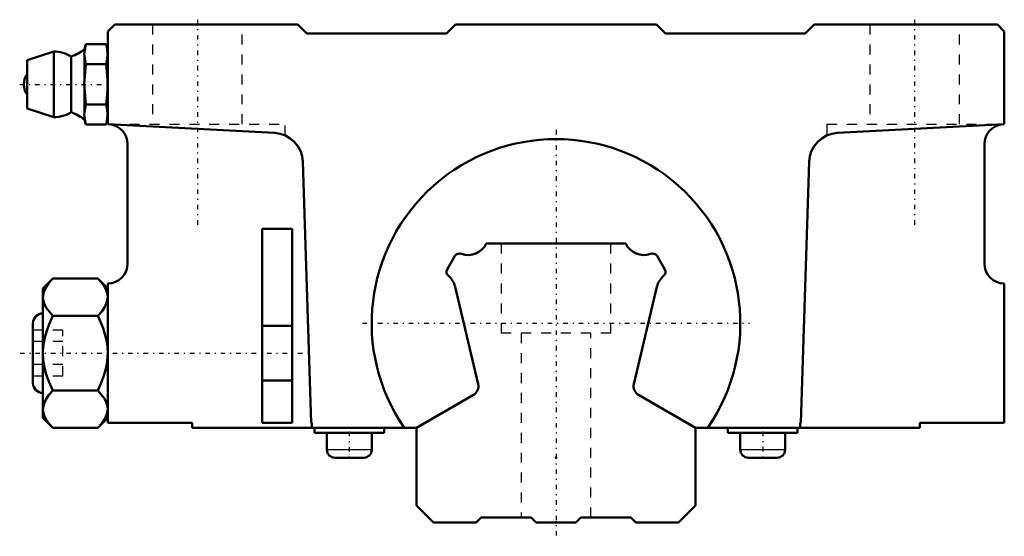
# Model space of a CAD drawing. Header units: millimetres. Extents: x -53.8 to 45, y -1.4 to 50.5.
import ezdxf

# ---------------------------------------------------------------- set-up
doc = ezdxf.new("R2010")
doc.units = ezdxf.units.MM
doc.linetypes.add('Center', pattern=[1.5, 0.45, -0.5, 0.05, -0.5])
doc.linetypes.add('Dashed', pattern=[2, 1, -1])
for name, color, linetype, lineweight in [('2d ConnectionPoints', 7, 'Continuous', 50), ('AM_0', 7, 'Continuous', 50), ('AM_4', 3, 'Continuous', 25), ('AM_7', 7, 'Center', 25), ('AM_9', 6, 'Dashed', 25)]:
    doc.layers.add(name, color=color, linetype=linetype, lineweight=lineweight)

# ---------------------------------------------------------------- blocks, each defined once
blk = doc.blocks.new('1_NSR25TBC_0_in_NSR25TBC1280LG200AM6F101000_2')
at = {"layer": 'AM_0'}
for p, q in [((-44.3, 50), (-45, 49.3)), ((-25.9, 50), (-44.3, 50)), ((-25, 49.1), (-25.9, 50)), ((-10.1, 50), (-11, 49.1)), ((10.1, 50), (-10.1, 50)), ((11, 49.1), (10.1, 50)), ((25.9, 50), (25, 49.1)), ((44.3, 50), (25.9, 50)), ((45, 49.3), (44.3, 50)), ((-45, 49.3), (-45, 40)), ((-11, 49.1), (-25, 49.1)), ((25, 49.1), (11, 49.1)), ((45, 40), (45, 49.3)), ((-47.183, 48.041), (-47.322, 47.521)), ((-47.322, 47.521), (-47.322, 47.223)), ((-47.183, 48.041), (-45.16, 48.041)), ((-45, 47.445), (-45.16, 48.041)), ((-50.407, 47.3), (-53.1, 46.425)), ((-50.407, 47.3), (-50.407, 40.7)), ((-48.664, 46.8), (-48.664, 41.2)), ((-47.322, 46.839), (-47.322, 44.384)), ((-53.1, 46.425), (-53.1, 41.575)), ((-47.183, 46.021), (-45.16, 46.021)), ((-47.322, 43.616), (-47.322, 41.161)), ((-53.1, 41.575), (-50.407, 40.7)), ((-47.183, 41.979), (-45.16, 41.979)), ((-47.322, 40.777), (-47.322, 40.479)), ((-45.16, 39.959), (-45, 40.555)), ((-47.322, 40.479), (-47.183, 39.959)), ((-47.183, 39.959), (-45.16, 39.959)), ((-45, 40), (-28.253, 39.122)), ((28.253, 39.122), (45, 40)), ((-43, 38), (-43, 26)), ((43, 26), (43, 38)), ((-25.412, 36.223), (-24.564, 10)), ((24.564, 10), (25.412, 36.223)), ((-29.5, 10), (-29.5, 29.5)), ((-29.5, 29.5), (-26.5, 29.5)), ((-26.5, 29.5), (-26.5, 10)), ((-50.494, 24.506), (-51.5, 23.5)), ((-50.494, 24.506), (-46.006, 24.506)), ((-45, 23.5), (-46.006, 24.506)), ((-45, 24), (-45, 10)), ((45, 10), (45, 24)), ((-51.5, 23.5), (-51.5, 10.5)), ((-52.5, 20), (-52.5, 14)), ((-50.494, 20.753), (-46.006, 20.753)), ((-26.5, 19.75), (-29.5, 19.75)), ((-29.5, 14.25), (-26.5, 14.25)), ((-50.494, 13.247), (-46.006, 13.247)), ((-51.5, 10.5), (-50.494, 9.494)), ((-46.006, 9.494), (-45, 10.5)), ((-45, 10), (-36.521, 10)), ((-36.521, 10), (-36.521, 9.5)), ((-26.5, 10), (-29.5, 10)), ((-24.564, 10), (-24.52, 10)), ((-24.52, 10), (-24.52, 9.5)), ((24.52, 10), (24.52, 9.5)), ((24.52, 10), (24.564, 10)), ((36.52, 10), (36.52, 9.5)), ((36.52, 10), (45, 10)), ((-50.494, 9.494), (-46.006, 9.494)), ((-36.521, 9.5), (-14, 9.5)), ((-24.25, 9.5), (-24.25, 9)), ((-24.25, 9), (-17.25, 9)), ((-23, 9), (-23, 7.3)), ((-18.5, 7.3), (-18.5, 9)), ((-17.25, 9), (-17.25, 9.5)), ((14, 9.5), (36.52, 9.5)), ((17.25, 9.5), (17.25, 9)), ((17.25, 9), (24.25, 9)), ((18.5, 9), (18.5, 7.3)), ((23, 7.3), (23, 9)), ((24.25, 9), (24.25, 9.5)), ((-19.3, 6.5), (-22.2, 6.5)), ((22.2, 6.5), (19.3, 6.5))]:
    blk.add_line(p, q, dxfattribs=at)
for points in [[(-47.322, 47.223), (-47.274, 47.633), (-47.183, 48.041)], [(-45.16, 48.041), (-45.054, 47.542), (-45.015, 47.041), (-45.053, 46.53), (-45.16, 46.021)], [(-47.322, 46.839), (-47.352, 47.029), (-47.322, 47.223)], [(-47.183, 46.021), (-47.274, 46.428), (-47.322, 46.839)], [(-47.322, 44.384), (-47.274, 45.203), (-47.183, 46.021)], [(-45.16, 46.021), (-45.074, 45.263), (-45.024, 44.503), (-45.016, 43.84)], [(-47.322, 43.616), (-47.351, 44.082), (-47.322, 44.384)], [(-47.183, 41.979), (-47.274, 42.795), (-47.322, 43.616)], [(-45.016, 43.84), (-45.018, 43.733), (-45.055, 42.963), (-45.16, 41.979)], [(-47.322, 41.161), (-47.274, 41.571), (-47.183, 41.979)], [(-45.16, 41.979), (-45.054, 41.48), (-45.015, 40.979), (-45.053, 40.467), (-45.16, 39.959)], [(-47.322, 40.777), (-47.352, 40.967), (-47.322, 41.161)], [(-47.183, 39.959), (-47.274, 40.366), (-47.322, 40.777)], [(-51.5, 22.629), (-51.427, 23.117), (-51.214, 23.604), (-50.897, 24.061), (-50.494, 24.506)], [(-46.006, 24.506), (-45.652, 24.121), (-45.359, 23.723), (-45.137, 23.299), (-45.017, 22.865), (-45, 22.629)], [(-50.494, 20.753), (-50.848, 21.138), (-51.141, 21.535), (-51.363, 21.959), (-51.483, 22.394), (-51.5, 22.629)], [(-45, 22.629), (-45.073, 22.141), (-45.286, 21.654), (-45.603, 21.197), (-46.006, 20.753)], [(-51.5, 17), (-51.496, 17.216), (-51.438, 17.896), (-51.314, 18.568), (-51.122, 19.248), (-50.878, 19.911), (-50.494, 20.753)], [(-46.006, 20.753), (-45.717, 20.136), (-45.465, 19.501), (-45.272, 18.901), (-45.127, 18.289), (-45.032, 17.647), (-45, 17)], [(-50.494, 13.247), (-50.783, 13.864), (-51.035, 14.499), (-51.228, 15.099), (-51.373, 15.711), (-51.468, 16.353), (-51.5, 17)], [(-45, 17), (-45.004, 16.784), (-45.062, 16.104), (-45.186, 15.432), (-45.378, 14.752), (-45.622, 14.089), (-46.006, 13.247)], [(-51.5, 11.371), (-51.427, 11.859), (-51.214, 12.346), (-50.897, 12.803), (-50.494, 13.247)], [(-46.006, 13.247), (-45.652, 12.862), (-45.359, 12.465), (-45.137, 12.041), (-45.017, 11.606), (-45, 11.371)], [(-50.494, 9.494), (-50.848, 9.879), (-51.141, 10.277), (-51.363, 10.701), (-51.483, 11.135), (-51.5, 11.371)], [(-45, 11.371), (-45.073, 10.883), (-45.286, 10.396), (-45.603, 9.939), (-46.006, 9.494)]]:
    blk.add_lwpolyline(points, dxfattribs=at)
for centre, radius, start, end in [((-50.811, 52.403), 6, 290.96165, 305.54679), ((-50.411, 44), 3.3, 58.04658, 89.93229), ((-51.594, 44), 1.82, 145.87363, 214.12637), ((-50.411, 44), 3.3, 270.06771, 301.95342), ((-50.811, 35.597), 6, 54.45321, 69.03835), ((-45, 38), 2, 0, 83.99701), ((45, 38), 2, 96.00299, 180), ((-28.41, 36.126), 3, 1.85125, 86.99851), ((28.41, 36.126), 3, 93.00149, 178.14875), ((0, 20), 18.5, 325.41922, 214.58078), ((-45, 26), 2, 270, 0), ((45, 26), 2, 180, 270), ((-51.5, 20), 1, 90, 180), ((-51.5, 14), 1, 180, 270), ((-22.2, 7.3), 0.8, 180, 270), ((-19.3, 7.3), 0.8, 270, 0), ((19.3, 7.3), 0.8, 180, 270), ((22.2, 7.3), 0.8, 270, 0)]:
    blk.add_arc(centre, radius, start, end, dxfattribs=at)
at = {"layer": 'AM_4'}
for p, q in [((-18.5, 7.3), (-23, 7.3)), ((23, 7.3), (18.5, 7.3))]:
    blk.add_line(p, q, dxfattribs=at)
at = {"layer": 'AM_7'}
for p, q in [((-36, 50.5), (-36, 29.5)), ((36, 50.5), (36, 29.5)), ((-53.835, 44), (-44.579, 44)), ((-19.425, 20), (19.425, 20)), ((-53.8, 17), (-25.2, 17)), ((-20.75, 9.125), (-20.75, 6.375)), ((20.75, 9.125), (20.75, 6.375))]:
    blk.add_line(p, q, dxfattribs=at)
at = {"layer": 'AM_9'}
for p, q in [((-40.5, 50), (-40.5, 40)), ((-31.5, 40), (-31.5, 50)), ((31.5, 50), (31.5, 40)), ((40.5, 40), (40.5, 50)), ((-44.8, 40), (-27.2, 40)), ((-44.8, 40), (-44.8, 39.99)), ((-27.2, 38.873), (-27.2, 40)), ((27.2, 40), (44.8, 40)), ((27.2, 40), (27.2, 38.873)), ((44.8, 39.99), (44.8, 40)), ((-49.5, 19.309), (-52.5, 19.309)), ((-49.5, 14.691), (-49.5, 19.309)), ((-49.5, 18.155), (-52.5, 18.155)), ((-49.5, 15.845), (-52.5, 15.845)), ((-49.5, 14.691), (-52.5, 14.691))]:
    blk.add_line(p, q, dxfattribs=at)
blk = doc.blocks.new('2_NSR25TBC28020_Track_0_in_NSR25TBC1280LG200AM6F101000_2')
at = {"layer": 'AM_0'}
for p, q in [((6.994, 28), (-6.994, 28)), ((-10.153, 26.765), (-10.933, 25.41)), ((10.933, 25.41), (10.153, 26.765)), ((-10.137, 23.673), (-7.816, 13.899)), ((7.816, 13.899), (10.137, 23.673)), ((-8.288, 12.802), (-14, 9.5)), ((14, 9.5), (8.288, 12.802)), ((-14, 9.5), (-14, 1.7)), ((14, 1.7), (14, 9.5)), ((-14, 1.7), (-12.3, 0)), ((12.3, 0), (14, 1.7)), ((-12.3, 0), (-8, 0)), ((-8, 0), (-7.5, 0.5)), ((-7.5, 0.5), (-2.5, 0.5)), ((-2.5, 0.5), (-2, 0)), ((-2, 0), (2, 0)), ((2, 0), (2.5, 0.5)), ((2.5, 0.5), (7.5, 0.5)), ((7.5, 0.5), (8, 0)), ((8, 0), (12.3, 0))]:
    blk.add_line(p, q, dxfattribs=at)
for centre, radius, start, end in [((-8.839, 28.916), 2.06, 251.29778, 333.5984), ((8.839, 28.916), 2.06, 206.4016, 288.70222), ((-9.72, 26.516), 0.5, 63.83721, 150.0733), ((9.72, 26.516), 0.5, 29.9267, 116.16279), ((-10.5, 25.161), 0.5, 150.0733, 232.77832), ((-12.141, 23.197), 2.06, 13.35676, 49.47487), ((12.141, 23.197), 2.06, 130.52513, 166.64324), ((10.5, 25.161), 0.5, 307.22168, 29.9267), ((-8.789, 13.668), 1, 300.03555, 13.35676), ((8.789, 13.668), 1, 166.64324, 239.96445)]:
    blk.add_arc(centre, radius, start, end, dxfattribs=at)
at = {"layer": 'AM_7'}
blk.add_line((0, 39.425), (0, -1.4), dxfattribs=at)
at = {"layer": 'AM_9'}
for p, q in [((-5.5, 28), (-5.5, 19)), ((5.5, 19), (5.5, 28)), ((5.5, 19), (-5.5, 19)), ((-3.5, 19), (-3.5, 0.5)), ((3.5, 0.5), (3.5, 19))]:
    blk.add_line(p, q, dxfattribs=at)

msp = doc.modelspace()

# ---------------------------------------------------------------- linework, layer by layer
at = {"layer": '2d ConnectionPoints'}
for p in [(0, 6.5), (0, 0), (0, 0)]:
    msp.add_point(p, dxfattribs=at)

# ---------------------------------------------------------------- block references
for name in ['1_NSR25TBC_0_in_NSR25TBC1280LG200AM6F101000_2', '2_NSR25TBC28020_Track_0_in_NSR25TBC1280LG200AM6F101000_2']:
    msp.add_blockref(name, (0, 0))

doc.saveas('drawing.dxf')
